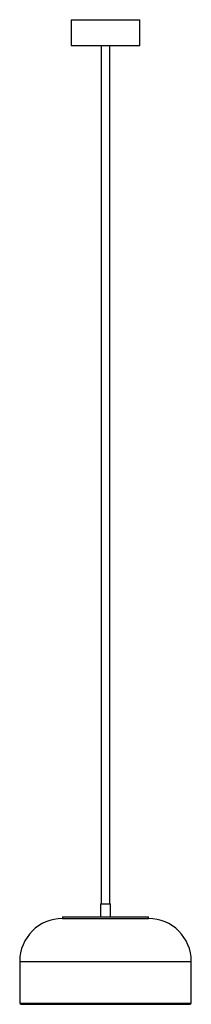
# Paper-space layout '_Posterior' of a CAD drawing. Header units: millimetres. Extents: x -100 to 100, y -70 to 1077.
import ezdxf

# ---------------------------------------------------------------- set-up
doc = ezdxf.new("R2010")
doc.units = ezdxf.units.MM

psp = doc.layouts.new('_Posterior')

# ---------------------------------------------------------------- linework, layer by layer
at = {"color": 7, "linetype": 'Continuous', "lineweight": 25}
for p, q in [((-40, 1077), (-40, 1047)), ((-40, 1077), (40, 1077)), ((40, 1047), (40, 1077)), ((-40, 1047), (40, 1047)), ((-5, 1047), (-5, 47)), ((5, 47), (5, 1047)), ((-6, 47), (-6, 32)), ((-6, 47), (6, 47)), ((6, 32), (6, 47)), ((-50, 32), (-50, 30)), ((-50, 32), (50, 32)), ((-50, 30), (50, 30)), ((50, 30), (50, 32)), ((-100, -20), (-100, -68.5)), ((100, -68.5), (100, -20)), ((-98.5, -70), (98.5, -70))]:
    psp.add_line(p, q, dxfattribs=at)
at = {"color": 8, "linetype": 'Continuous', "lineweight": 25}
for p, q in [((-100, -20), (100, -20)), ((-100, -68.5), (100, -68.5))]:
    psp.add_line(p, q, dxfattribs=at)
at = {"color": 7, "linetype": 'Continuous', "lineweight": 25}
for centre, radius, start, end in [((-50, -20), 50, 90, 180), ((50, -20), 50, 0, 90), ((-98.5, -68.5), 1.5, 180, 270), ((98.5, -68.5), 1.5, 270, 0)]:
    psp.add_arc(centre, radius, start, end, dxfattribs=at)

doc.saveas('drawing.dxf')
